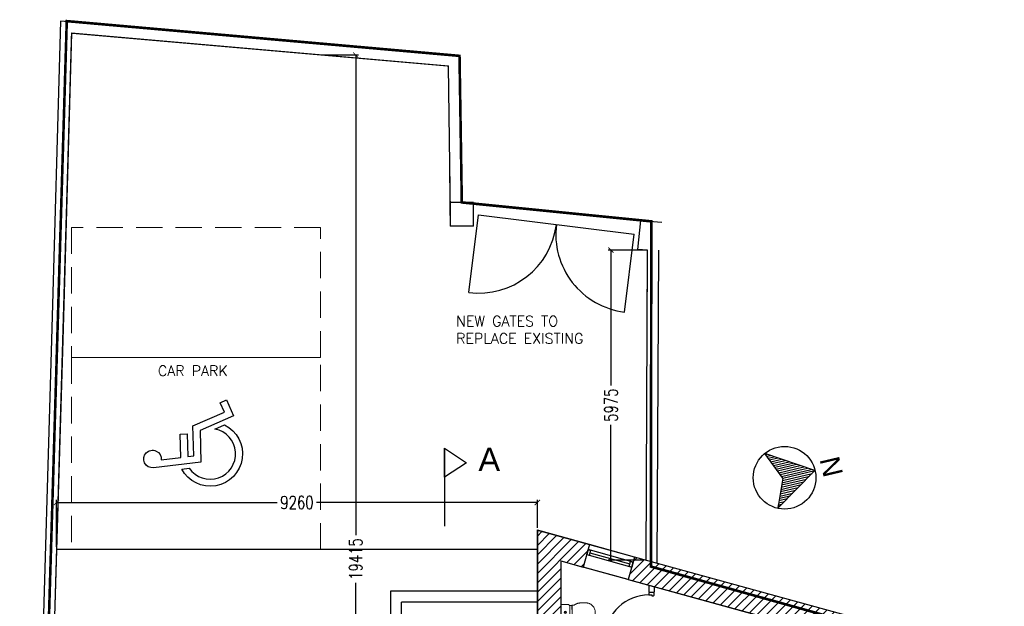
# Model space of a CAD drawing. Extents: x 119999 to 6050531, y -19778 to 3735158.
# Tile 29 of 66: x 559460 to 578426, y 19750 to 31047. Entities that reach past the tile are written whole.
import ezdxf

# ---------------------------------------------------------------- set-up
doc = ezdxf.new("R2010")
doc.units = 0
doc.header["$LTSCALE"] = 20
doc.header["$PDMODE"] = 35
doc.header["$PDSIZE"] = 100
doc.linetypes.add('DASHED', pattern=[19.05, 12.7, -6.35])
doc.linetypes.add('XPL-1BlockA$0$DASHED', pattern=[19.05, 12.7, -6.35])
doc.layers.get('Defpoints').update_dxf_attribs({"color": 4})
for name, color, linetype in [('(2-) Structure Generally', 7, 'Continuous'), ('2-  STRUCTURE GENERALLY', 1, 'Continuous'), ('40 - ROADS PATHS & PAVINGS', 2, 'Continuous'), ('80 - SITE LANDSCAPING', 7, 'Continuous'), ('DIMS', 3, 'Continuous'), ('Dims 1-100', 3, 'Continuous'), ('HATCH', 8, 'Continuous'), ('NORTH', 7, 'Continuous'), ('Red Outline', 240, 'Continuous'), ('XPL-1BlockA$0$00 - TEXT', 2, 'Continuous'), ('XPL-1BlockA$0$32 - INT WINDOWS & DOORS', 4, 'Continuous')]:
    doc.layers.add(name, color=color, linetype=linetype)
doc.layers.add('(4-) Finishes Generally', color=8, linetype='Continuous', lineweight=15)
doc.layers.add('(74) Sanitary Fittings', color=3, linetype='Continuous', lineweight=15)
doc.layers.add('AREA-FLOOR', color=213, linetype='Continuous', plot=False)
doc.layers.add('AREA-OPEN SPACE', color=21, linetype='Continuous', plot=False)
doc.styles.add('Arch-Dim', font='romans.shx', dxfattribs={"width": 0.75})
doc.styles.add('ARIAL', font='arial.ttf')
doc.styles.add('verdana', font='arial.ttf')
doc.styles.add('XPL-1BlockA$0$Standard', font='simplex.shx', dxfattribs={"height": 100})
doc.dimstyles.new('1-100 Survey', dxfattribs={"dimscale": 0, "dimtxt": 250, "dimasz": 100, "dimexe": 50, "dimexo": 50, "dimgap": 50, "dimtad": 0, "dimdec": 0, "dimrnd": 5, "dimzin": 0, "dimdsep": 46, "dimtxsty": 'Arch-Dim', "dimblk": 'ARCHTICK', "dimcen": 0.09, "dimadec": 0, "dimazin": 0, "dimtfac": 1, "dimtdec": 0, "dimtofl": 0, "dimtmove": 0, "dimatfit": 3, "dimfxl": 1, "dimtolj": 1, "dimtzin": 0, "dimarcsym": 0})

# ---------------------------------------------------------------- blocks, each defined once
blk = doc.blocks.new('A$Ca15b88fb')
at = {"layer": 'NORTH'}
h = blk.add_hatch(dxfattribs=at)
h.set_pattern_fill('LINE', color=8, scale=12.65625, angle=103.243, style=0)
h.set_pattern_definition([(103.243, (602.53, 602.53), (-39.115, -9.2053), [])])
h.paths.add_polyline_path([(135, 222), (611, 568), (1190, 471), (465, 1189)])
for p, q in [((465, 1189), (135, 222)), ((465, 1189), (1190, 471)), ((611, 568), (135, 222)), ((611, 568), (1190, 471))]:
    blk.add_line(p, q, dxfattribs=at)
blk.add_circle((603, 603), 603, dxfattribs=at)
at = {"layer": 'NORTH', "style": 'ARIAL'}
blk.add_text('N', height=380, rotation=13.243, dxfattribs=at).set_placement((247, 1276))
blk = doc.blocks.new('XPL-1BlockA$0$D-950-SO')
at = {"layer": 'Defpoints', "linetype": 'XPL-1BlockA$0$DASHED'}
blk.add_line((100, 7), (100, 949), dxfattribs=at)
at = {"layer": 'Defpoints', "color": 252, "linetype": 'XPL-1BlockA$0$DASHED'}
for p, q in [((-83, 799), (-102, 786)), ((-89, 768), (-76, 777)), ((-68, 801), (-83, 799)), ((-76, 777), (-65, 778)), ((-68, 801), (-66, 790)), ((-67, 799), (-67, 801)), ((-67, 799), (-67, 799)), ((-67, 799), (-67, 799)), ((-65, 781), (-67, 799)), ((-67, 798), (-65, 781)), ((-66, 803), (-66, 802)), ((-66, 802), (-66, 802)), ((-62, 778), (-66, 802)), ((-66, 790), (-65, 781)), ((-52, 807), (-65, 805)), ((-65, 781), (-65, 778)), ((-65, 781), (-65, 781)), ((-65, 781), (-65, 780)), ((-64, 778), (-65, 780)), ((-65, 780), (-65, 779)), ((-62, 778), (-63, 778)), ((-62, 777), (-62, 778)), ((-62, 777), (-62, 777)), ((-60, 775), (-48, 777)), ((-52, 805), (-52, 807)), ((-48, 777), (-52, 806)), ((-30, 672), (-30, 759)), ((-8, 672), (-8, 759)), ((17, 810), (-3, 801)), ((0, 814), (13, 816)), ((1, 813), (0, 814)), ((5, 785), (1, 813)), ((17, 786), (5, 785)), ((6, 781), (20, 788)), ((15, 815), (15, 814)), ((16, 814), (15, 814)), ((19, 789), (15, 814)), ((17, 813), (33, 815)), ((18, 811), (17, 813)), ((17, 813), (19, 802)), ((32, 810), (17, 810)), ((18, 811), (20, 793)), ((18, 811), (18, 811)), ((18, 811), (18, 811)), ((20, 793), (18, 811)), ((19, 802), (20, 793)), ((19, 789), (19, 789)), ((19, 788), (19, 789)), ((19, 788), (19, 788)), ((20, 790), (20, 793)), ((20, 793), (21, 790)), ((20, 793), (20, 793)), ((20, 793), (20, 792)), ((20, 792), (21, 791)), ((20, 788), (32, 788)), ((32, 792), (21, 790)), ((32, 808), (32, 811)), ((32, 810), (32, 799)), ((32, 808), (32, 790)), ((32, 808), (32, 808)), ((32, 808), (32, 808)), ((32, 790), (32, 808)), ((32, 799), (32, 790)), ((47, 788), (32, 792)), ((32, 788), (32, 790)), ((32, 790), (32, 788)), ((32, 790), (32, 790)), ((32, 790), (32, 789)), ((32, 789), (32, 788)), ((33, 815), (54, 809)), ((33, 811), (34, 811)), ((34, 787), (33, 787)), ((34, 813), (34, 811)), ((34, 787), (34, 811)), ((34, 786), (34, 787)), ((34, 786), (34, 786)), ((49, 814), (36, 814)), ((36, 784), (49, 784)), ((49, 813), (49, 814)), ((49, 784), (49, 813)), ((77, 681), (64, 768)), ((98, 684), (86, 771)), ((101, 814), (114, 814)), ((101, 813), (101, 814)), ((101, 784), (101, 813)), ((114, 784), (101, 784)), ((116, 813), (116, 811)), ((117, 811), (116, 811)), ((116, 787), (116, 811)), ((116, 787), (117, 787)), ((116, 786), (116, 787)), ((116, 786), (116, 786)), ((118, 808), (118, 811)), ((118, 810), (118, 799)), ((118, 810), (133, 810)), ((118, 808), (118, 790)), ((118, 808), (118, 808)), ((118, 808), (118, 808)), ((118, 790), (118, 808)), ((118, 799), (118, 790)), ((118, 788), (118, 790)), ((118, 790), (118, 788)), ((118, 790), (118, 790)), ((118, 790), (118, 789)), ((118, 789), (118, 788)), ((130, 788), (118, 788)), ((144, 781), (130, 788)), ((133, 810), (153, 801)), ((158, 672), (158, 759)), ((180, 672), (180, 759)), ((-110, 655), (-122, 741)), ((-108, 654), (-110, 654)), ((-89, 656), (-108, 654)), ((-88, 658), (-100, 745)), ((-88, 657), (-89, 656)), ((-29, 670), (-30, 671)), ((-9, 670), (-29, 670)), ((-8, 671), (-9, 670)), ((77, 681), (78, 680)), ((78, 680), (98, 683)), ((98, 683), (98, 684)), ((158, 671), (159, 670)), ((159, 670), (179, 670)), ((179, 670), (180, 671))]:
    blk.add_line(p, q, dxfattribs=at)
at = {"layer": 'Defpoints'}
for p, q in [((0, 100), (0, 0)), ((950, 100), (950, 0))]:
    blk.add_line(p, q, dxfattribs=at)
at = {"layer": 'Defpoints', "color": 252, "linetype": 'XPL-1BlockA$0$DASHED'}
blk.add_lwpolyline([(99, 109), (-20, 947), (-69, 940), (50, 102)], close=True, dxfattribs=at)
for centre, radius, start, end in [((-76, 748), 46, 123.1103, 186.0684), ((-76, 748), 24, 123.1103, 188.1103), ((-66, 801), 1, 98.1103, 177.6103), ((-64, 803), 1.5, 98.1103, 188.1103), ((-63, 779), 1, 198.6103, 278.1103), ((-61, 777), 1.5, 188.1103, 278.1103), ((16, 759), 46, 115, 177.9581), ((16, 759), 46, 177.9581, 180), ((16, 759), 24, 115, 180), ((13, 815), 1.5, 8.1103, 98.1103), ((16, 813), 1, 18.6103, 98.1103), ((17, 788), 1.5, 278.1103, 8.1103), ((19, 790), 1, 278.1103, 357.6103), ((33, 810), 1, 90, 169.5), ((33, 788), 1, 190.5, 270), ((36, 813), 1.5, 90, 180), ((36, 786), 1.5, 180, 270), ((40, 765), 24, 8.1103, 73.1103), ((40, 765), 46, 10.1522, 73.1103), ((40, 765), 46, 8.1103, 10.1522), ((114, 813), 1.5, 0, 90), ((114, 786), 1.5, 270, 0), ((117, 810), 1, 10.5, 90), ((117, 788), 1, 270, 349.5), ((134, 759), 24, 0, 65), ((134, 759), 46, 2.0419, 65), ((134, 759), 46, 0, 2.0419), ((-76, 748), 46, 186.0684, 188.1103)]:
    blk.add_arc(centre, radius, start, end, dxfattribs=at)
at = {"layer": 'XPL-1BlockA$0$32 - INT WINDOWS & DOORS'}
blk.add_lwpolyline([(100, 102), (100, 949), (50, 949), (50, 102)], close=True, dxfattribs=at)
for points in [[(2, 40), (6, 40), (6, 30), (2, 30), (2, 5), (7, 5), (7, 0), (50, 0, 0.414214), (65, 15), (65, 43), (50, 43), (50, 55), (46, 55), (46, 65), (50, 65), (50, 80), (46, 80), (46, 90), (50, 90), (50, 100), (7, 100), (7, 95), (2, 95), (2, 70), (6, 70), (6, 60), (2, 60)], [(885, 15, 0.414214), (900, 0), (943, 0), (943, 5), (948, 5), (948, 30), (944, 30), (944, 40), (948, 40), (948, 60), (944, 60), (944, 70), (948, 70), (948, 95), (943, 95), (943, 100), (900, 100), (900, 90), (904, 90), (904, 80), (900, 80), (900, 65), (904, 65), (904, 55), (900, 55), (900, 43), (885, 43)]]:
    blk.add_lwpolyline(points, format="xyb", close=True, dxfattribs=at)
at = {"layer": 'XPL-1BlockA$0$32 - INT WINDOWS & DOORS', "color": 8}
blk.add_arc((50, 100), 850, 0.0003, 86.6271, dxfattribs=at)
blk = doc.blocks.new('A$C85575d42')
at = {"layer": '(74) Sanitary Fittings'}
for p, q in [((34, 653), (34, 653)), ((44, 663), (183, 663)), ((322, 663), (183, 663)), ((332, 653), (332, 653)), ((50, 493), (50, 453)), ((50, 453), (50, 447)), ((50, 447), (56, 447)), ((50, 447), (50, 447)), ((59, 444), (59, 443)), ((59, 444), (59, 444)), ((59, 443), (59, 444)), ((59, 444), (59, 444)), ((63, 447), (109, 447)), ((183, 485), (179, 485)), ((183, 485), (187, 485)), ((303, 447), (257, 447)), ((307, 444), (307, 443)), ((307, 444), (307, 444)), ((307, 443), (307, 444)), ((307, 444), (307, 444)), ((316, 447), (310, 447)), ((316, 493), (316, 453)), ((316, 453), (316, 447)), ((316, 447), (316, 447)), ((183, 0), (183, 0)), ((183, 0), (183, 0)), ((183, 0), (183, 0)), ((183, 0), (183, 0))]:
    blk.add_line(p, q, dxfattribs=at)
for points in [[(38, 661), (37, 660), (36, 659), (35, 657), (34, 655), (34, 653)], [(34, 653), (34, 640), (34, 627), (34, 615), (34, 604), (34, 594), (34, 585), (34, 576), (34, 567), (34, 559), (34, 552), (34, 544), (34, 537), (34, 531), (34, 518)], [(328, 661), (329, 660), (330, 659), (331, 657), (332, 655), (332, 653)], [(332, 653), (332, 640), (332, 627), (332, 615), (332, 604), (332, 594), (332, 585), (332, 576), (332, 567), (332, 559), (332, 552), (332, 544), (332, 537), (332, 531), (332, 518)], [(34, 518), (35, 512), (36, 507), (39, 502), (42, 498), (46, 495), (50, 492), (55, 491), (60, 490), (66, 489), (72, 489), (78, 488), (85, 488), (91, 487), (98, 487), (106, 487), (114, 486), (122, 486), (131, 486), (140, 486), (150, 485), (160, 485), (171, 485), (183, 485)], [(332, 518), (331, 512), (330, 507), (327, 502), (324, 498), (320, 495), (316, 492), (311, 491), (306, 490), (300, 489), (294, 489), (288, 488), (281, 488), (275, 487), (268, 487), (260, 487), (252, 486), (244, 486), (235, 486), (226, 486), (216, 485), (206, 485), (195, 485), (183, 485)]]:
    blk.add_lwpolyline(points, dxfattribs=at)
for centre, radius, start, end in [((44, 653), 9.99, 162.4533, 169.7549), ((44, 653), 10, 169.7691, 179.7394), ((44, 653), 10, 147.0208, 158.2453), ((44, 653), 9.99, 158.2603, 162.4524), ((44, 653), 10.3, 113.5004, 125.0706), ((44, 653), 9.96, 109.4843, 113.5952), ((44, 654), 9.12, 107.8182, 109.441), ((44, 653), 10, 90.0045, 95.1724), ((183, 573), 22.5, 90, 270), ((183, 573), 22.4, 90, 270), ((183, 573), 15, 90, 270), ((183, 573), 22.5, 270, 90), ((183, 573), 22.4, 270, 90), ((183, 573), 15, 270, 90), ((322, 653), 10, 84.8276, 89.9955), ((322, 653), 9.96, 66.4048, 70.5157), ((322, 654), 9.12, 70.559, 72.1818), ((322, 653), 10.3, 54.9294, 66.4996), ((322, 653), 10, 21.7547, 32.9792), ((322, 653), 9.99, 17.5476, 21.7397), ((322, 653), 9.99, 10.2451, 17.5467), ((322, 653), 10, 0.2606, 10.2309), ((184, 441), 137, 178.3465, 178.6678), ((283, 438), 237, 178.6863, 179.2772), ((658, 433), 611, 179.2681, 179.6404), ((73, 444), 13.6, 178.7751, 179.3766), ((70, 444), 10.3, 177.0511, 178.8212), ((180, 16488), 16047, 269.5923, 270.0124), ((116, 433), 16, 29.9322, 123.3442), ((187, 16488), 16047, 269.9876, 270.4077), ((251, 433), 16, 56.6558, 150.0678), ((293, 444), 13.6, 0.6234, 1.2249), ((296, 444), 10.3, 1.1788, 2.9489), ((182, 441), 137, 1.3322, 1.6535), ((83, 438), 237, 0.7228, 1.3137), ((-292, 433), 611, 0.3596, 0.7319)]:
    blk.add_arc(centre, radius, start, end, dxfattribs=at)
for points, knots in [([(43, 663), (43, 663), (42, 663), (42, 663), (41, 663)], [0, 0, 0, 0, 0.252466, 1, 1, 1, 1]), ([(323, 663), (323, 663), (324, 663), (324, 663), (325, 663)], [0, 0, 0, 0, 0.252466, 1, 1, 1, 1]), ([(15, 351), (16, 353), (18, 358), (22, 366), (27, 375), (32, 384), (37, 392), (41, 400), (44, 407), (45, 414), (46, 419), (46, 421)], [0, 0, 0, 0, 0.102697, 0.195519, 0.357067, 0.493616, 0.611744, 0.716976, 0.814486, 0.90794, 1, 1, 1, 1]), ([(47, 437), (47, 435), (47, 429), (47, 424), (46, 421)], [0, 0, 0, 0, 0.495288, 1, 1, 1, 1]), ([(47, 445), (47, 445), (47, 445), (47, 446), (47, 446), (48, 446), (48, 447), (49, 447), (50, 447), (50, 447)], [0, 0, 0, 0, 0.117059, 0.219311, 0.390297, 0.476432, 0.587814, 0.762619, 1, 1, 1, 1]), ([(56, 447), (56, 447), (57, 447), (57, 447), (58, 446), (58, 446), (59, 446), (59, 446), (59, 445), (59, 445)], [0, 0, 0, 0, 0.248712, 0.451291, 0.592821, 0.694054, 0.775036, 0.849347, 1, 1, 1, 1]), ([(60, 446), (60, 445), (59, 445), (59, 445), (59, 444)], [0, 0, 0, 0, 0.223221, 1, 1, 1, 1]), ([(59, 445), (59, 445), (59, 445), (59, 445), (59, 444)], [0, 0, 0, 0, 0.236104, 1, 1, 1, 1]), ([(65, 441), (65, 441), (63, 441), (62, 442), (61, 442), (60, 442), (60, 443), (59, 443), (59, 444), (59, 444)], [0, 0, 0, 0, 0.321632, 0.478623, 0.625128, 0.752476, 0.855328, 0.935084, 1, 1, 1, 1]), ([(63, 447), (63, 447), (62, 447), (61, 447), (61, 446), (60, 446), (60, 446), (60, 446), (60, 446)], [0, 0, 0, 0, 0.388098, 0.545631, 0.668657, 0.765335, 0.846387, 1, 1, 1, 1]), ([(301, 441), (301, 441), (303, 441), (304, 442), (305, 442), (306, 442), (307, 443), (307, 443), (307, 444), (307, 444)], [0, 0, 0, 0, 0.321632, 0.478623, 0.625128, 0.752476, 0.855328, 0.935084, 1, 1, 1, 1]), ([(303, 447), (303, 447), (304, 447), (305, 447), (305, 446), (306, 446), (306, 446), (306, 446), (306, 446)], [0, 0, 0, 0, 0.388098, 0.545631, 0.668657, 0.765335, 0.846387, 1, 1, 1, 1]), ([(306, 446), (306, 445), (307, 445), (307, 445), (307, 444)], [0, 0, 0, 0, 0.223221, 1, 1, 1, 1]), ([(310, 447), (310, 447), (309, 447), (309, 447), (308, 446), (308, 446), (307, 446), (307, 446), (307, 445), (307, 445)], [0, 0, 0, 0, 0.248712, 0.451291, 0.592821, 0.694054, 0.775036, 0.849347, 1, 1, 1, 1]), ([(307, 445), (307, 445), (307, 445), (307, 445), (307, 444)], [0, 0, 0, 0, 0.236104, 1, 1, 1, 1]), ([(319, 445), (319, 445), (319, 445), (319, 446), (319, 446), (318, 446), (318, 447), (317, 447), (316, 447), (316, 447)], [0, 0, 0, 0, 0.117059, 0.219311, 0.390297, 0.476432, 0.587814, 0.762619, 1, 1, 1, 1]), ([(319, 437), (319, 435), (319, 429), (319, 424), (320, 421)], [0, 0, 0, 0, 0.495288, 1, 1, 1, 1]), ([(351, 351), (350, 353), (348, 358), (344, 366), (339, 375), (334, 384), (329, 392), (325, 400), (322, 407), (321, 414), (320, 419), (320, 421)], [0, 0, 0, 0, 0.102697, 0.195519, 0.357067, 0.493616, 0.611744, 0.716976, 0.814486, 0.90794, 1, 1, 1, 1]), ([(1, 188), (0, 195), (0, 209), (0, 231), (0, 252), (1, 266), (1, 274)], [0, 0, 0, 0, 0.249998, 0.5, 0.750001, 1, 1, 1, 1]), ([(1, 274), (1, 280), (2, 293), (5, 313), (8, 332), (12, 345), (15, 351)], [0, 0, 0, 0, 0.252964, 0.499272, 0.745958, 1, 1, 1, 1]), ([(365, 274), (365, 280), (364, 293), (362, 313), (358, 332), (354, 345), (351, 351)], [0, 0, 0, 0, 0.252964, 0.499272, 0.745958, 1, 1, 1, 1]), ([(365, 188), (366, 195), (366, 209), (366, 231), (366, 252), (365, 266), (365, 274)], [0, 0, 0, 0, 0.249998, 0.5, 0.750001, 1, 1, 1, 1]), ([(183, 0), (177, 0), (166, 0), (144, 3), (116, 11), (84, 26), (60, 44), (43, 61), (32, 76), (22, 91), (15, 108), (9, 127), (4, 146), (2, 167), (1, 181), (1, 188)], [0, 0, 0, 0, 0.056705, 0.113959, 0.230828, 0.35087, 0.47306, 0.534765, 0.596847, 0.659489, 0.723087, 0.788164, 0.85546, 0.925743, 1, 1, 1, 1]), ([(183, 0), (189, 0), (200, 0), (222, 3), (250, 11), (282, 26), (306, 44), (323, 61), (334, 76), (344, 91), (351, 108), (357, 127), (362, 146), (364, 167), (365, 181), (365, 188)], [0, 0, 0, 0, 0.056705, 0.113959, 0.230828, 0.35087, 0.47306, 0.534765, 0.596847, 0.659489, 0.723087, 0.788164, 0.85546, 0.925743, 1, 1, 1, 1])]:
    blk.add_open_spline(points, degree=3, knots=knots, dxfattribs=at)
blk = doc.blocks.new('_ARCHTICK')
at = {"color": 0, "linetype": 'ByBlock', "const_width": 0.15}
blk.add_lwpolyline([(-0.5, -0.5), (0.5, 0.5)], dxfattribs=at)
blk = doc.blocks.new('*D44')
at = {"layer": 'Defpoints', "color": 0, "transparency": 16777216}
for p in [(560169, 21749), (569431, 21213), (560169, 20843)]:
    blk.add_point(p, dxfattribs=at)
at = {"layer": 'DIMS', "color": 0, "lineweight": -2, "transparency": 16777216}
for p, q in [((560169, 20893), (560169, 21799)), ((560169, 21749), (564420, 21749)), ((569431, 21749), (565180, 21749)), ((569431, 21263), (569431, 21799))]:
    blk.add_line(p, q, dxfattribs=at)
at = {"layer": 'DIMS', "color": 0, "lineweight": -2, "transparency": 16777216, "xscale": 100, "yscale": 100, "zscale": 100, "rotation": 180}
blk.add_blockref('_ARCHTICK', (560169, 21749), dxfattribs=at)
at = {"layer": 'DIMS', "color": 0, "lineweight": -2, "transparency": 16777216, "xscale": 100, "yscale": 100, "zscale": 100}
blk.add_blockref('_ARCHTICK', (569431, 21749), dxfattribs=at)
at = {"layer": 'DIMS', "color": 0, "transparency": 16777216, "insert": (564800, 21749), "char_height": 250, "attachment_point": 5, "style": 'Arch-Dim'}
blk.add_mtext('\\A1;9260', dxfattribs=at)
blk = doc.blocks.new('*D45')
at = {"layer": 'Defpoints', "color": 0, "transparency": 16777216}
for p in [(570848, 26610), (571553, 26610), (571525, 20638)]:
    blk.add_point(p, dxfattribs=at)
at = {"layer": 'DIMS', "color": 0, "lineweight": -2, "transparency": 16777216}
for p, q in [((571503, 26610), (570798, 26610)), ((570848, 26610), (570848, 24004)), ((570848, 20638), (570848, 23244)), ((571475, 20638), (570798, 20638))]:
    blk.add_line(p, q, dxfattribs=at)
at = {"layer": 'DIMS', "color": 0, "lineweight": -2, "transparency": 16777216, "xscale": 100, "yscale": 100, "zscale": 100}
for p, rotation in [((570848, 26610), 90), ((570848, 20638), 270)]:
    blk.add_blockref('_ARCHTICK', p, dxfattribs=dict(at, rotation=rotation))
at = {"layer": 'DIMS', "color": 0, "transparency": 16777216, "insert": (570848, 23624), "char_height": 250, "attachment_point": 5, "rotation": 90, "style": 'Arch-Dim'}
blk.add_mtext('\\A1;5975', dxfattribs=at)
blk = doc.blocks.new('*D46')
at = {"layer": 'Defpoints', "color": 0, "transparency": 16777216}
for p in [(565256, 30368), (565933, 30368), (565281, 10953)]:
    blk.add_point(p, dxfattribs=at)
at = {"layer": 'DIMS', "color": 0, "lineweight": -2, "transparency": 16777216}
for p, q in [((565306, 30368), (565983, 30368)), ((565933, 30368), (565933, 21117)), ((565933, 10953), (565933, 20204)), ((565331, 10953), (565983, 10953))]:
    blk.add_line(p, q, dxfattribs=at)
at = {"layer": 'DIMS', "color": 0, "lineweight": -2, "transparency": 16777216, "xscale": 100, "yscale": 100, "zscale": 100}
for p, rotation in [((565933, 30368), 90), ((565933, 10953), 270)]:
    blk.add_blockref('_ARCHTICK', p, dxfattribs=dict(at, rotation=rotation))
at = {"layer": 'DIMS', "color": 0, "transparency": 16777216, "insert": (565933, 20661), "char_height": 250, "attachment_point": 5, "rotation": 90, "style": 'Arch-Dim'}
blk.add_mtext('\\A1;19415', dxfattribs=at)
blk = doc.blocks.new('DISABLED-PARKING')
at = {"layer": '40 - ROADS PATHS & PAVINGS', "color": 8}
for points in [[(-115, 2091), (-70, 1583), (531, 1583), (531, 1404), (-54, 1404), (-41, 1252), (732, 1252), (1058, 432), (1306, 531), (1372, 365), (957, 200), (610, 1073), (-205, 1073), (-312, 2295, -2.822952)], [(-366, 1573), (-349, 1378, 1.496783), (635, 688), (733, 441, -1.375474)]]:
    blk.add_lwpolyline(points, format="xyb", close=True, dxfattribs=at)

msp = doc.modelspace()

# ---------------------------------------------------------------- hatches: boundary and pattern name
at = {"layer": 'HATCH'}
h = msp.add_hatch(dxfattribs=at)
h.set_pattern_fill('ANSI31', color=256, scale=40)
h.set_pattern_definition([(45, (562159.23, 0), (-89.80256, 89.80256), [])])
h.paths.add_polyline_path([(571302, 20698.9), (571182.8, 20265), (577149.9, 18625.3), (577250, 16205.4), (577699.6, 16223.9), (577586, 18972.2)])
h.paths.add_polyline_path([(570434.2, 20937.4), (569431.1, 21213.1), (569431.1, 18869), (569881.1, 18869), (569881.1, 20622.7), (570315, 20503.5)])
h.paths.add_polyline_path([(569881.1, 17969), (569431.1, 17969), (569431.1, 15519), (570631.1, 15519), (570631.1, 15969), (569881.1, 15969)])

# ---------------------------------------------------------------- linework, layer by layer
at = {"layer": '(2-) Structure Generally', "ltscale": 5}
for p, q in [((571367, 26622.7), (571422.6, 27181.6)), ((571422.6, 27181.6), (571829.7, 27145)), ((571553.1, 26610.4), (571367, 26622.7)), ((571525, 20636.7), (571553.1, 26610.4)), ((571739.8, 20579.1), (571768.1, 26609.3))]:
    msp.add_line(p, q, dxfattribs=at)
for points in [[(567967.7, 27528.1), (567931.8, 30350.8), (560247.8, 31020.1), (560072.8, 24879.7), (559872.4, 18062.8)], [(567755.3, 27323.9), (567719.3, 30153.5), (560456.2, 30786.2), (560287.7, 24873.6), (560087.5, 18062.8)]]:
    msp.add_lwpolyline(points, dxfattribs=at)
msp.add_lwpolyline([(567750.9, 27078.1), (568200.9, 27078.1), (568200.9, 27528.1), (567750.9, 27528.1)], close=True, dxfattribs=at)
at = {"layer": '(4-) Finishes Generally', "linetype": 'DASHED', "ltscale": 2}
for points in [[(565256.2, 27043.1), (560456.2, 27043.1), (560456.2, 24543.1), (565256.2, 24543.1)], [(565256.2, 24543.1), (560456.2, 24543.1), (560456.2, 20843.1), (565256.2, 20843.1)]]:
    msp.add_lwpolyline(points, close=True, dxfattribs=at)
at = {"layer": '2-  STRUCTURE GENERALLY'}
for p, q in [((570434.2, 20937.4), (569431.1, 21213.1)), ((569431.1, 21213.1), (569431.1, 18869)), ((570434.2, 20937.4), (570315, 20503.5)), ((571302, 20698.9), (571182.8, 20265)), ((577586, 18972.2), (571302, 20698.9)), ((569881.1, 20622.7), (570315, 20503.5)), ((569881.1, 20622.7), (569881.1, 18869)), ((571182.8, 20265), (577149.9, 18625.3)), ((571581.1, 20155.6), (571581.1, 20019)), ((571681.1, 20128.1), (571681.1, 20019)), ((571581.1, 20019), (571681.1, 20019))]:
    msp.add_line(p, q, dxfattribs=at)
at = {"layer": '80 - SITE LANDSCAPING', "color": 8}
msp.add_line((569431.1, 20843.1), (560169.2, 20843.1), dxfattribs=at)
at = {"layer": '80 - SITE LANDSCAPING'}
for p, q in [((569431.1, 20043.1), (566601.1, 20043.1)), ((566601.1, 20043.1), (566601.1, 14128.1)), ((569431.1, 19828.1), (566816.1, 19828.1)), ((566816.1, 14128.1), (566816.1, 19828.1))]:
    msp.add_line(p, q, dxfattribs=at)
at = {"layer": 'AREA-FLOOR', "const_width": 20}
msp.add_lwpolyline([(578051.1, 3.2), (569331.1, 3.2), (562156.1, 3.2), (562156.1, 6003.2), (559934.5, 6003.2), (559934.5, 17612.8), (564134.5, 17612.8), (564134.5, 5403.2), (565731.1, 5403.2), (565731.1, 10503.2), (572131.1, 10503.2), (572131.1, 15969), (569881.1, 15969), (569881.1, 20622.7), (577149.9, 18625.3), (577250, 16205.4), (577274.7, 15605.9), (577451.1, 15613.2), (577451.1, 11493.2), (577551.1, 11493.2), (577551.1, 5403.2), (578051.1, 5403.2)], close=True, dxfattribs=at)
at = {"layer": 'AREA-OPEN SPACE', "const_width": 20}
msp.add_lwpolyline([(571531.1, 15519), (571531.1, 10953.2), (565281.1, 10953.2), (565281.1, 6003.2), (564584.5, 6003.2), (564584.5, 18062.8), (560087.5, 18062.8), (560456.2, 30786.2), (567719.3, 30153.5), (567750.9, 27078.1), (568200.9, 27078.1), (568200.9, 27505.6), (571422.9, 27185), (571367, 26622.7), (571553.1, 26604.2), (571525, 20636.7), (569431.1, 21213.1), (569431.1, 15519)], close=True, dxfattribs=at)
at = {"layer": 'Dims 1-100'}
for points in [[(567643.2, 22796.6), (567643.2, 21295)], [(567643.2, 22796.6), (568065, 22515.4), (567643.2, 22234.1), (567643.2, 22796.6)]]:
    msp.add_lwpolyline(points, dxfattribs=at)
at = {"layer": 'Red Outline', "const_width": 50}
msp.add_lwpolyline([(578038.6, -596.8), (561856.1, -596.8), (561856.1, 6003.2), (559484.5, 6003.2), (559484.5, 18062.8), (559979.1, 18062.8), (560366.3, 31020.1), (567931.8, 30350.8), (567975.9, 27528.1), (571626.1, 27163.3), (571618.3, 20514.9), (576408.9, 19173.2), (577575.7, 19221.4), (577699.6, 16223.9), (578051.1, 16238.5), (578051.1, 12093.2), (578151.1, 12093.2), (578151.1, 6003.2), (578401.1, 6003.2), (578401.1, -596.8)], close=True, dxfattribs=at)
at = {"layer": 'XPL-1BlockA$0$32 - INT WINDOWS & DOORS'}
for p, q in [((568112.1, 25792.9), (568300.1, 27290.6)), ((568300.1, 27290.6), (571295.6, 26914.6)), ((571107.6, 25416.9), (571295.6, 26914.6)), ((571302, 20698.9), (570434.2, 20937.4)), ((570442.7, 20779.5), (571214.1, 20567.5)), ((571182.8, 20265), (570315, 20503.5))]:
    msp.add_line(p, q, dxfattribs=at)
for points in [[(570407.7, 20841), (570455.9, 20827.7), (570429.4, 20731.3), (570381.2, 20744.6)], [(570381.2, 20744.6), (571249, 20506.1), (571275.5, 20602.5), (570407.7, 20841)], [(571227.3, 20615.8), (571275.5, 20602.5), (571249, 20506.1), (571200.8, 20519.3)]]:
    msp.add_lwpolyline(points, close=True, dxfattribs=at)
for centre, start, end in [((568300.1, 27290.6), 262.84517, 352.84517), ((571295.6, 26914.6), 172.84517, 262.84517)]:
    msp.add_arc(centre, 1509.5, start, end, dxfattribs=at)

# ---------------------------------------------------------------- block references
at = {"layer": '(2-) Structure Generally', "xscale": 0.7500000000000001, "yscale": 0.7500000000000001, "zscale": 0.7500000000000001, "rotation": 91.72336130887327}
msp.add_blockref('DISABLED-PARKING', (563751, 22703.9), dxfattribs=at)
at = {"layer": '(74) Sanitary Fittings', "xscale": -1, "rotation": 90}
msp.add_blockref('A$C85575d42', (570544.3, 19816.7), dxfattribs=at)
at = {"layer": 'NORTH', "rotation": 270}
msp.add_blockref('A$Ca15b88fb', (573589.7, 22828.2), dxfattribs=at)
at = {"layer": 'XPL-1BlockA$0$32 - INT WINDOWS & DOORS', "rotation": 90.00000000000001}
msp.add_blockref('XPL-1BlockA$0$D-950-SO', (571681.1, 19069), dxfattribs=at)

# ---------------------------------------------------------------- texts
at = {"layer": 'Dims 1-100', "style": 'verdana'}
msp.add_text('A', height=450, dxfattribs=at).set_placement((568295.3, 22354))
at = {"layer": 'XPL-1BlockA$0$00 - TEXT', "char_height": 200, "width": 2860.407, "attachment_point": 1, "style": 'XPL-1BlockA$0$Standard'}
for s, insert in [('NEW GATES TO REPLACE EXISTING', (567866.3, 25341.4)), ('CAR PARK', (562122, 24385.5))]:
    msp.add_mtext(s, dxfattribs=dict(at, insert=insert))

# ---------------------------------------------------------------- dimensions: what is measured, and where the dimension line sits
at = {"layer": 'DIMS'}
dim = msp.add_linear_dim(base=(565933.4, 30368), p1=(565281.1, 10953.2), p2=(565256.2, 30368), angle=90, dimstyle='1-100 Survey', override={"dimscale": 1}, dxfattribs=at)
dim.commit()
dim.dimension.update_dxf_attribs({"geometry": '*D46', "text_midpoint": (565933.4, 20660.6), "dimtype": 160})
dim = msp.add_linear_dim(base=(570847.8, 26610.4), p1=(571525, 20637.7), p2=(571553.1, 26610.4), angle=90, dimstyle='1-100 Survey', override={"dimscale": 1}, dxfattribs=at)
dim.commit()
dim.dimension.update_dxf_attribs({"geometry": '*D45', "text_midpoint": (570847.8, 23624)})
dim = msp.add_linear_dim(base=(560169.2, 21748.7), p1=(569431.1, 21213.1), p2=(560169.2, 20843.1), dimstyle='1-100 Survey', override={"dimscale": 1}, dxfattribs=at)
dim.commit()
dim.dimension.update_dxf_attribs({"geometry": '*D44', "text_midpoint": (564800.1, 21748.7), "dimtype": 160})

doc.saveas('drawing.dxf')
